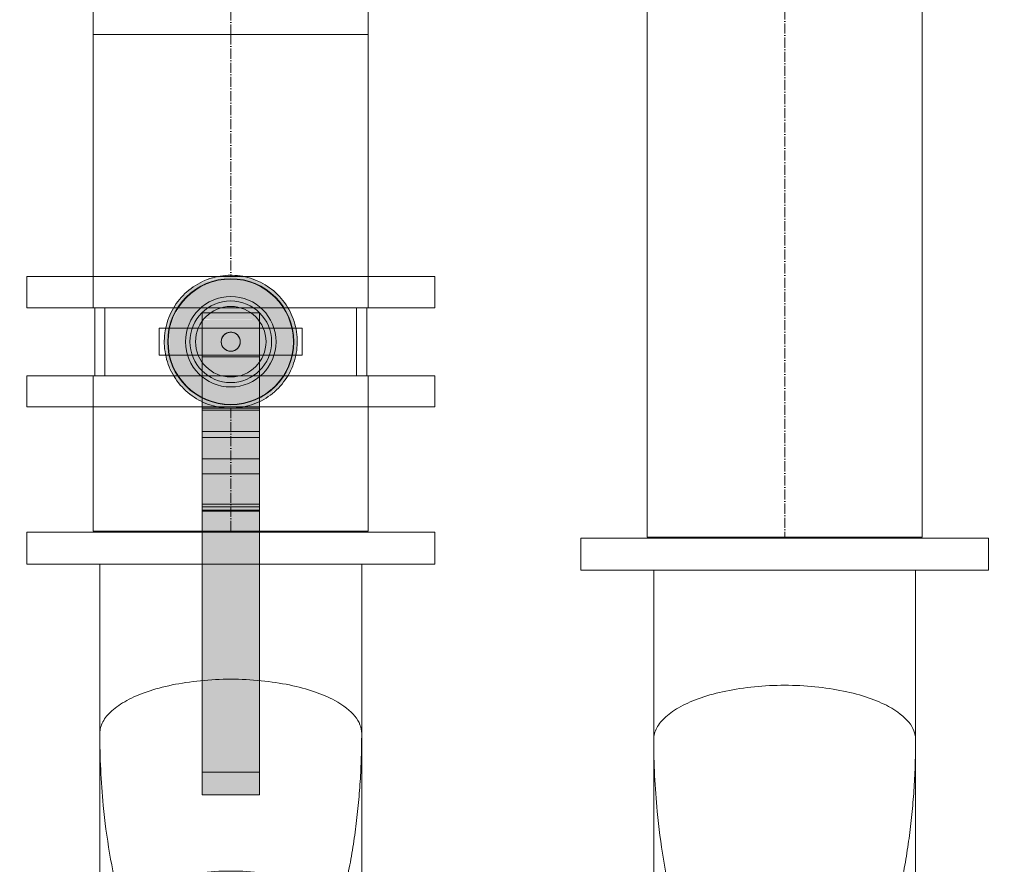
# Model space of a CAD drawing. Header units: metres. Extents: x -54598 to 1827199, y -329446 to -256744.
# Tile 29 of 256: x 19415 to 23326, y -296957 to -293601. Entities that reach past the tile are written whole.
import ezdxf

# ---------------------------------------------------------------- set-up
doc = ezdxf.new("R2010")
doc.units = ezdxf.units.M
doc.linetypes.add('ADSK_Осевая', pattern=[14, 10, -2, 0, -2])
doc.layers.add('P-PIPE', color=7, linetype='Continuous', lineweight=20)
doc.layers.add('P-PIPE-CNTR', color=7, linetype='ADSK_Осевая', lineweight=20)
doc.styles.add('ISO_1.0', font='isocpeur.ttf')

# ---------------------------------------------------------------- blocks, each defined once
blk = doc.blocks.new('Tecofi_F4240NA_Dn125_400_Фильтр сетчатый - Фильтр сетчатый-672984-Разрез 1')
at = {"layer": 'P-PIPE', "color": 5}
for p, q in [((-26300.16, 1730.9), (-26300.16, 1698.9)), ((-25895.16, 1730.9), (-26300.16, 1730.9)), ((-26300.16, 1730.9), (-25895.16, 1730.9)), ((-25895.16, 1698.9), (-25895.16, 1730.9)), ((-25895.16, 1698.9), (-26300.16, 1698.9)), ((-26300.16, 1698.9), (-25895.16, 1698.9)), ((-26227.66, 1698.9), (-26227.66, 1530.9)), ((-25967.66, 1698.9), (-26227.66, 1698.9)), ((-26227.66, 1698.9), (-25967.66, 1698.9)), ((-25967.66, 1530.9), (-25967.66, 1698.9)), ((-26227.66, 1530.9), (-26227.66, 1032.9)), ((-26227.66, 1530.9), (-26227.66, 1268.78)), ((-25967.66, 1032.9), (-25967.66, 1530.9)), ((-25967.66, 1268.78), (-25967.66, 1530.9)), ((-26275.16, 1268.78), (-26275.16, 1224.93)), ((-25920.16, 1224.93), (-25920.16, 1268.78)), ((-26300.16, 1032.9), (-26300.16, 1000.9)), ((-25895.16, 1032.9), (-26300.16, 1032.9)), ((-26300.16, 1032.9), (-25895.16, 1032.9)), ((-25967.66, 1032.9), (-26227.66, 1032.9)), ((-26227.66, 1032.9), (-25967.66, 1032.9)), ((-25895.16, 1000.9), (-25895.16, 1032.9)), ((-25895.16, 1000.9), (-26300.16, 1000.9)), ((-26300.16, 1000.9), (-25895.16, 1000.9))]:
    blk.add_line(p, q, dxfattribs=at)
for centre, major_axis, start_param, end_param in [((-26097.66, 1268.78), (177.5, 0), 1.570796, 4.712389), ((-26097.66, 1268.78), (177.5, 0), 4.712389, 7.853982), ((-26097.66, 1268.78), (-130, 0), 4.712389, 7.853982), ((-26097.66, 1268.78), (130, 0), 4.712389, 7.853982), ((-26097.66, 1224.93), (177.5, 0), 1.570796, 4.712389), ((-26097.66, 1224.93), (177.5, 0), 4.712389, 7.853982)]:
    blk.add_ellipse(centre, major_axis=major_axis, ratio=0.707107, start_param=start_param, end_param=end_param, dxfattribs=at)
for points, knots in [([(-26227.66, 1530.9), (-26227.66, 1532.84), (-26227.16, 1536.71), (-26224.89, 1542.47), (-26221.12, 1548.1), (-26214.12, 1555.39), (-26201.74, 1563.9), (-26181.48, 1572.66), (-26156.53, 1579.44), (-26128.06, 1583.76), (-26107.81, 1584.74), (-26097.66, 1584.75)], [0, 0, 0, 0, 0.071429, 0.142857, 0.214286, 0.285714, 0.428571, 0.571429, 0.714286, 0.857143, 1, 1, 1, 1]), ([(-26097.66, 1584.75), (-26087.52, 1584.74), (-26067.27, 1583.76), (-26038.79, 1579.44), (-26013.85, 1572.66), (-25990.2, 1562.44), (-25972.22, 1548.33), (-25967.66, 1536.73), (-25967.66, 1530.9)], [0, 0, 0, 0, 0.142857, 0.285714, 0.428571, 0.571429, 0.785714, 1, 1, 1, 1]), ([(-26097.66, 1217.05), (-26102.11, 1217.32), (-26108.58, 1218.24), (-26115.69, 1220.23), (-26119.63, 1221.64), (-26122.52, 1222.81), (-26125.35, 1224.15), (-26129.02, 1226.17), (-26133.45, 1229.07), (-26137.66, 1232.28), (-26140.9, 1234.96), (-26143.27, 1236.98), (-26145.56, 1239.04), (-26148.51, 1241.93), (-26152.04, 1245.71), (-26156.04, 1250.44), (-26159.86, 1255.25), (-26163.5, 1260.16), (-26166.93, 1265.23), (-26170.19, 1270.4), (-26173.32, 1275.62), (-26176.3, 1280.9), (-26180.08, 1288.06), (-26186.26, 1300.76), (-26197.04, 1326.78), (-26208.8, 1365.09), (-26218.58, 1411.98), (-26225.81, 1467.28), (-26227.66, 1507.04), (-26227.66, 1530.9)], [0, 0, 0, 0, 0.033333, 0.05, 0.058333, 0.066667, 0.075, 0.083333, 0.1, 0.116667, 0.125, 0.133333, 0.141667, 0.15, 0.166667, 0.183333, 0.2, 0.216667, 0.233333, 0.25, 0.266667, 0.283333, 0.3, 0.333333, 0.4, 0.533333, 0.666667, 0.8, 1, 1, 1, 1]), ([(-25967.66, 1530.9), (-25967.66, 1522.95), (-25967.91, 1507.04), (-25969.04, 1483.21), (-25970.95, 1459.41), (-25973.65, 1435.68), (-25977.19, 1412.05), (-25983.12, 1380.7), (-25991, 1349.7), (-26001.36, 1319.34), (-26009.46, 1299.84), (-26016.36, 1285.78), (-26021.23, 1276.92), (-26025.13, 1270.4), (-26029.22, 1263.94), (-26032.86, 1258.71), (-26035.95, 1254.66), (-26039.13, 1250.64), (-26043.27, 1245.69), (-26047.7, 1240.99), (-26051, 1237.91), (-26052.95, 1236.23), (-26055.92, 1233.69), (-26060.56, 1229.97), (-26066.06, 1226.28), (-26070.67, 1223.78), (-26075.42, 1221.67), (-26084.09, 1218.71), (-26092.1, 1217.39), (-26097.66, 1217.05)], [0, 0, 0, 0, 0.066667, 0.133333, 0.2, 0.266667, 0.333333, 0.4, 0.533333, 0.6, 0.666667, 0.708333, 0.729167, 0.75, 0.770833, 0.791667, 0.802083, 0.8125, 0.833333, 0.854167, 0.864583, 0.869792, 0.875, 0.895833, 0.916667, 0.927083, 0.9375, 0.958333, 1, 1, 1, 1])]:
    blk.add_open_spline(points, degree=3, knots=knots, dxfattribs=at)
blk = doc.blocks.new('Tecofi_VPI4448-02_Затвор дисковый поворотный с ручкой - Затвор дисковый поворотный_VPI 4448-02-V12-Разрез 1')
at = {"layer": 'P-PIPE'}
h = blk.add_hatch(color=37, dxfattribs=at)
h.paths.add_polyline_path([(-26126.16, 1860.64), (-26126.16, 1861.73), (-26143.55, 1872.73), (-26138.45, 1868.22), (-26127.64, 1861.29)])
h.paths.add_polyline_path([(-26144.5, 1873.85), (-26148.14, 1879.88), (-26157.86, 1893.59), (-26156.08, 1889.56), (-26151.52, 1882.2), (-26147.51, 1876.91), (-26144.96, 1874.32)])
h.paths.add_polyline_path([(-26158.63, 1895.45), (-26159.4, 1901.13), (-26163.46, 1919.68), (-26162.8, 1910.53), (-26160.88, 1901.67), (-26159.31, 1897.03)])
h.paths.add_polyline_path([(-26163.14, 1919.92), (-26158.74, 1944.11), (-26160.86, 1938.18), (-26162.27, 1931.79), (-26163.3, 1923.06), (-26163.32, 1922.58)])
h.paths.add_polyline_path([(-26158.15, 1944.98), (-26144.96, 1965.51), (-26149.17, 1960.88), (-26153.96, 1953.99), (-26157.26, 1947.93), (-26158, 1945.99)])
h.paths.add_polyline_path([(-26143.53, 1967.01), (-26138.65, 1969.77), (-26125.37, 1978.64), (-26125.77, 1979.47), (-26133.57, 1975.12), (-26143.18, 1967.38)])
h.paths.add_polyline_path([(-26122.72, 1980.42), (-26097.66, 1985.8), (-26108.64, 1984.86), (-26117.98, 1982.45), (-26122.7, 1980.42)])
for points in [[(-26126.16, 1861.73), (-26126.46, 1864.04), (-26147.66, 1881.68), (-26159.31, 1905.86), (-26159.31, 1933.99), (-26146.16, 1960.1), (-26123.91, 1977.16), (-26097.66, 1983.15), (-26097.66, 1985.4), (-26123.91, 1979.62), (-26143.96, 1966.22), (-26158.15, 1944.98), (-26163.14, 1919.92), (-26158.15, 1894.87), (-26143.68, 1873.44), (-26127.99, 1862.96)], [(-26069.16, 1861.73), (-26051.36, 1873.63), (-26037.12, 1895.15), (-26032.19, 1919.92), (-26037.17, 1944.98), (-26051.6, 1966.38), (-26072.65, 1980.42), (-26097.66, 1985.03), (-26097.66, 1983.15), (-26069.52, 1976.33), (-26047.66, 1958.17), (-26036.02, 1933.99), (-26036.02, 1905.86), (-26049.17, 1879.75), (-26069.16, 1863.42), (-26069.16, 1862.96)], [(-26126.16, 1865.02), (-26126.16, 1867.21), (-26144.96, 1882.2), (-26156.65, 1906.46), (-26156.41, 1933.87), (-26144.96, 1957.65), (-26123.91, 1974.43), (-26097.66, 1980.42), (-26097.66, 1982.19), (-26110.43, 1980.42), (-26119.91, 1977.65), (-26127.24, 1974.43), (-26134.55, 1969.58), (-26146.34, 1958.74), (-26155.7, 1940.48), (-26158.69, 1930.53), (-26158.81, 1912.95), (-26157.92, 1905.15), (-26156.65, 1901.2), (-26154.22, 1894.9), (-26149.6, 1886.84), (-26143.72, 1878.46), (-26134.52, 1870.12), (-26126.67, 1865.42)], [(-26126.16, 1867.21), (-26126.16, 1948.6), (-26097.66, 1948.6), (-26097.66, 1980.42), (-26123.91, 1974.43), (-26144.96, 1957.65), (-26156.65, 1933.39), (-26156.65, 1906.46), (-26144.96, 1882.2), (-26136.19, 1875.21)], [(-26069.16, 1864.75), (-26060.78, 1870.27), (-26048.99, 1881.11), (-26039.63, 1899.37), (-26036.64, 1909.32), (-26036.51, 1926.9), (-26037.41, 1934.7), (-26038.68, 1938.65), (-26040.51, 1943.75), (-26045.72, 1953.01), (-26051.6, 1961.39), (-26061.25, 1970.01), (-26071.41, 1976.29), (-26084.42, 1980.42), (-26092.73, 1981.58), (-26097.66, 1982.19), (-26097.66, 1980.42), (-26071.06, 1974.15), (-26050.36, 1957.65), (-26038.68, 1933.39), (-26038.91, 1905.98), (-26050.36, 1882.2), (-26069.16, 1867.21), (-26069.16, 1864.86)], [(-26069.16, 1867.21), (-26050.36, 1882.2), (-26038.68, 1906.46), (-26038.68, 1933.39), (-26050.36, 1957.65), (-26071.41, 1974.43), (-26097.66, 1980.42), (-26097.66, 1948.6), (-26069.16, 1948.6), (-26069.16, 1879.88)], [(-26069.16, 1943.61), (-26069.16, 1948.6), (-26126.16, 1948.6), (-26126.16, 1943.61), (-26087.34, 1943.61)], [(-26069.16, 1942.38), (-26069.16, 1943.61), (-26126.16, 1943.61), (-26126.16, 1942.38), (-26087.34, 1942.38)], [(-26126.16, 1939.39), (-26069.16, 1939.39), (-26069.16, 1942.38), (-26126.16, 1941.93), (-26126.16, 1940.14)], [(-26069.16, 1904.92), (-26069.16, 1939.39), (-26126.16, 1939.39), (-26126.16, 1904.92), (-26087.34, 1904.92)], [(-26069.16, 1830.83), (-26069.16, 1904.92), (-26126.16, 1904.92), (-26126.16, 1830.83), (-26087.34, 1830.83)], [(-26069.16, 1472.92), (-26069.16, 1830.83), (-26126.16, 1830.83), (-26126.16, 1472.92)], [(-26126.16, 1469.92), (-26069.16, 1470.33), (-26069.16, 1472.92), (-26126.16, 1472.92), (-26126.16, 1470.03)]]:
    blk.add_hatch(color=37, dxfattribs=at).paths.add_polyline_path(points)
h = blk.add_hatch(color=37, dxfattribs=at)
h.paths.add_polyline_path([(-26126.16, 1860.49), (-26126.16, 1860.64), (-26131.85, 1863.64), (-26140.25, 1869.61), (-26132.98, 1864.24), (-26127.23, 1860.97)])
h.paths.add_polyline_path([(-26144.58, 1873.83), (-26147.92, 1877.39), (-26154.61, 1886.9), (-26149.15, 1878.76), (-26144.59, 1873.85)])
h.paths.add_polyline_path([(-26158.54, 1895.06), (-26162.06, 1906.07), (-26161.23, 1902.38), (-26158.63, 1895.28)])
h.paths.add_polyline_path([(-26162.93, 1927.55), (-26161.23, 1936.96), (-26162.34, 1931.77), (-26163, 1927.74)])
h.paths.add_polyline_path([(-26157.97, 1946.61), (-26157.26, 1947.93), (-26151.61, 1957.51), (-26147.56, 1962.9), (-26151.87, 1957.39), (-26157.94, 1946.67)])
h.paths.add_polyline_path([(-26143.21, 1967.61), (-26141.31, 1969.17), (-26132.14, 1976.02), (-26125.77, 1979.47), (-26125.16, 1979.47), (-26125.92, 1979.47), (-26132.29, 1976.02), (-26138.65, 1971.57), (-26142.65, 1968.12)])
h.paths.add_polyline_path([(-26122.93, 1980.92), (-26117.66, 1982.55), (-26108.64, 1984.86), (-26112.74, 1984.09), (-26121.27, 1981.52), (-26122.72, 1980.99)])
h = blk.add_hatch(color=37, dxfattribs=at)
h.paths.add_polyline_path([(-26069.16, 1860.57), (-26061.75, 1864.73), (-26054.78, 1871.35), (-26069.16, 1861.24)])
h.paths.add_polyline_path([(-26051.36, 1873.63), (-26048.23, 1876.46), (-26044.27, 1881.47), (-26037.58, 1893.18), (-26037.85, 1893.86), (-26050.36, 1875.13)])
h.paths.add_polyline_path([(-26036.59, 1895.74), (-26034.47, 1901.67), (-26033.06, 1908.06), (-26032.03, 1916.79), (-26032.19, 1919.92), (-26036.55, 1898)])
h.paths.add_polyline_path([(-26031.86, 1920.17), (-26032.52, 1929.32), (-26034.44, 1938.18), (-26036.7, 1944.4), (-26035.93, 1938.72), (-26031.89, 1920.26)])
h.paths.add_polyline_path([(-26037.17, 1944.98), (-26038.68, 1949.17), (-26042.51, 1955.6), (-26047.82, 1962.94), (-26050.36, 1965.09), (-26047.82, 1960.91), (-26038.49, 1946.96)])
h.paths.add_polyline_path([(-26051.36, 1966.22), (-26052.81, 1968.12), (-26056.88, 1971.63), (-26067.68, 1978.56), (-26071.06, 1979.63), (-26067.3, 1976.87), (-26051.6, 1966.38)])
h.paths.add_polyline_path([(-26072.61, 1980.42), (-26075.74, 1981.82), (-26083.36, 1984.04), (-26090.06, 1985.23), (-26097.66, 1985.4), (-26072.65, 1980.42)])
h = blk.add_hatch(color=37, dxfattribs=at)
h.paths.add_polyline_path([(-26126.16, 1863.81), (-26126.72, 1865.46), (-26129.79, 1867.24), (-26129.58, 1866.53), (-26126.17, 1863.82)])
h.paths.add_polyline_path([(-26140.02, 1874.86), (-26146.87, 1882.2), (-26149.76, 1887.09), (-26150.15, 1886.84), (-26146.2, 1879.79), (-26141.47, 1876.02)])
h.paths.add_polyline_path([(-26155.64, 1898.24), (-26158.39, 1906.39), (-26159.2, 1920.89), (-26157.76, 1935.04), (-26155.7, 1940.48), (-26156.43, 1939.96), (-26159.31, 1933.99), (-26159.31, 1905.86), (-26155.83, 1898.63)])
h.paths.add_polyline_path([(-26152.05, 1949.07), (-26143.74, 1961.22), (-26143.13, 1962.51), (-26147.39, 1958.74), (-26151.56, 1950.08)])
h.paths.add_polyline_path([(-26132.36, 1971.1), (-26124.68, 1976.02), (-26119.91, 1977.65), (-26121.01, 1977.83), (-26125.87, 1976.28), (-26131.62, 1971.69)])
h.paths.add_polyline_path([(-26106.3, 1981.18), (-26097.66, 1982.19), (-26097.66, 1983.15), (-26106.08, 1981.23)])
h = blk.add_hatch(color=37, dxfattribs=at)
h.paths.add_polyline_path([(-26069.16, 1863.81), (-26067.75, 1865.62), (-26069.16, 1864.15), (-26069.16, 1863.83)])
h.paths.add_polyline_path([(-26057.6, 1873.03), (-26047.94, 1881.11), (-26045.68, 1886.96), (-26051.59, 1878.63), (-26057.1, 1873.46)])
h.paths.add_polyline_path([(-26040.44, 1896.67), (-26036.02, 1905.86), (-26036.02, 1933.99), (-26038.49, 1938), (-26036.66, 1929.64), (-26036.27, 1916.64), (-26037.57, 1904.81), (-26039.63, 1899.37), (-26040.15, 1897.64)])
h.paths.add_polyline_path([(-26043.44, 1949.4), (-26049.12, 1960.06), (-26051.36, 1961.15), (-26048.46, 1957.65), (-26045.57, 1952.76), (-26044.01, 1950.3)])
h.paths.add_polyline_path([(-26063.08, 1971.19), (-26071.41, 1977.16), (-26073.66, 1977.09), (-26070.09, 1975.57), (-26065.53, 1972.61), (-26064.1, 1971.85)])
h.paths.add_polyline_path([(-26089.04, 1981.19), (-26097.66, 1983.15), (-26097.66, 1982.19), (-26089.17, 1981.2)])
h = blk.add_hatch(color=37, dxfattribs=at)
h.paths.add_polyline_path([(-26069.16, 1860.5), (-26062.67, 1864.03), (-26053.73, 1870.79), (-26059.35, 1866.53), (-26068.27, 1861), (-26069.16, 1860.57)])
h.paths.add_polyline_path([(-26050.05, 1874.33), (-26043.59, 1882.2), (-26038.49, 1890.87), (-26041.36, 1885.86), (-26049.86, 1874.68)])
h.paths.add_polyline_path([(-26036.18, 1896.11), (-26033.24, 1905.89), (-26031.9, 1915.11), (-26032.72, 1909.92), (-26035.25, 1898.97), (-26036.13, 1896.76)])
h.paths.add_polyline_path([(-26031.74, 1921.49), (-26032.63, 1930.05), (-26035.56, 1941.85), (-26034.1, 1936.99), (-26032.63, 1929.99), (-26031.89, 1923.06), (-26031.86, 1921.85)])
h.paths.add_polyline_path([(-26037.36, 1946.61), (-26041.36, 1954.04), (-26048.46, 1963.73), (-26045.59, 1960.15), (-26041.36, 1953.99), (-26037.41, 1946.67)])
h.paths.add_polyline_path([(-26052.11, 1967.61), (-26059.33, 1973.42), (-26069.34, 1979.44), (-26063.48, 1976.21), (-26052.47, 1967.79)])
h.paths.add_polyline_path([(-26072.4, 1980.92), (-26082.07, 1983.9), (-26078.87, 1982.98), (-26072.61, 1980.96)])
at = {"layer": 'P-PIPE', "color": 5}
for p, q in [((-26232.66, 1953.67), (-26232.66, 1886.17)), ((-26232.66, 1953.67), (-25962.66, 1953.67)), ((-25962.66, 1953.67), (-26232.66, 1953.67)), ((-26222.66, 1953.67), (-26222.66, 1886.17)), ((-26222.66, 1953.67), (-25972.66, 1953.67)), ((-25972.66, 1953.67), (-26222.66, 1953.67)), ((-26126.16, 1943.61), (-26126.16, 1948.6)), ((-26069.16, 1948.6), (-26126.16, 1948.6)), ((-26069.16, 1948.6), (-26069.16, 1943.61)), ((-25972.66, 1886.17), (-25972.66, 1953.67)), ((-25962.66, 1886.17), (-25962.66, 1953.67)), ((-26126.16, 1942.38), (-26126.16, 1943.61)), ((-26126.16, 1939.39), (-26126.16, 1942.38)), ((-26126.16, 1904.92), (-26126.16, 1939.39)), ((-26069.16, 1943.61), (-26069.16, 1942.38)), ((-26069.16, 1942.38), (-26069.16, 1939.39)), ((-26069.16, 1939.39), (-26069.16, 1904.92)), ((-26168.66, 1933.42), (-26168.66, 1906.42)), ((-26153.66, 1933.42), (-26168.66, 1933.42)), ((-26168.66, 1933.42), (-26153.66, 1933.42)), ((-26153.66, 1933.42), (-26041.66, 1933.42)), ((-26041.66, 1933.42), (-26026.66, 1933.42)), ((-26026.66, 1933.42), (-26041.66, 1933.42)), ((-26026.66, 1906.42), (-26026.66, 1933.42)), ((-26153.66, 1906.42), (-26168.66, 1906.42)), ((-26168.66, 1906.42), (-26153.66, 1906.42)), ((-26041.66, 1906.42), (-26153.66, 1906.42)), ((-26041.66, 1906.42), (-26026.66, 1906.42)), ((-26026.66, 1906.42), (-26041.66, 1906.42)), ((-26126.16, 1830.83), (-26126.16, 1904.92)), ((-26069.16, 1904.92), (-26126.16, 1904.92)), ((-26069.16, 1904.92), (-26069.16, 1830.83)), ((-26232.66, 1886.17), (-25962.66, 1886.17)), ((-25962.66, 1886.17), (-26232.66, 1886.17)), ((-26222.66, 1886.17), (-25972.66, 1886.17)), ((-25972.66, 1886.17), (-26222.66, 1886.17)), ((-26069.16, 1854.02), (-26126.16, 1854.02)), ((-26069.16, 1851.83), (-26126.16, 1851.83)), ((-26126.16, 1842.05), (-26126.16, 1840.54)), ((-26069.16, 1840.54), (-26069.16, 1842.05)), ((-26126.16, 1472.92), (-26126.16, 1830.83)), ((-26069.16, 1830.83), (-26126.16, 1830.83)), ((-26069.16, 1830.83), (-26069.16, 1472.92)), ((-26069.16, 1824.74), (-26126.16, 1824.74)), ((-26069.16, 1803.48), (-26126.16, 1803.48)), ((-26069.16, 1788.64), (-26126.16, 1788.64)), ((-26069.16, 1758.75), (-26126.16, 1758.75)), ((-26126.16, 1758.01), (-26126.16, 1758.75)), ((-26126.16, 1758.75), (-26126.16, 1758.71)), ((-26126.16, 1751.74), (-26126.16, 1758.01)), ((-26126.16, 1756.1), (-26126.16, 1678.28)), ((-26069.16, 1756.1), (-26126.16, 1756.1)), ((-26069.16, 1752.58), (-26126.16, 1752.58)), ((-26126.16, 1494.12), (-26126.16, 1751.74)), ((-26069.16, 1751.74), (-26126.16, 1751.74)), ((-26069.16, 1758.71), (-26069.16, 1758.75)), ((-26069.16, 1758.75), (-26069.16, 1758.01)), ((-26069.16, 1758.01), (-26069.16, 1751.74)), ((-26069.16, 1678.28), (-26069.16, 1756.1)), ((-26069.16, 1751.74), (-26069.16, 1494.12)), ((-26126.16, 1627.82), (-26126.16, 1626.66)), ((-26126.16, 1626.66), (-26126.16, 1606.31)), ((-26069.16, 1626.66), (-26069.16, 1627.82)), ((-26069.16, 1606.31), (-26069.16, 1626.66)), ((-26126.16, 1606.31), (-26126.16, 1605.22)), ((-26069.16, 1605.22), (-26069.16, 1606.31)), ((-26126.16, 1597.37), (-26126.16, 1596.27)), ((-26126.16, 1596.27), (-26126.16, 1576.97)), ((-26069.16, 1596.27), (-26069.16, 1597.37)), ((-26069.16, 1576.97), (-26069.16, 1596.27)), ((-26126.16, 1576.97), (-26126.16, 1575.93)), ((-26069.16, 1575.93), (-26069.16, 1576.97)), ((-26126.16, 1566.87), (-26126.16, 1565.84)), ((-26126.16, 1565.84), (-26126.16, 1547.67)), ((-26069.16, 1565.84), (-26069.16, 1566.87)), ((-26069.16, 1547.67), (-26069.16, 1565.84)), ((-26126.16, 1547.67), (-26126.16, 1546.68)), ((-26069.16, 1546.68), (-26069.16, 1547.67)), ((-26126.16, 1536.32), (-26126.16, 1535.35)), ((-26126.16, 1535.35), (-26126.16, 1518.42)), ((-26069.16, 1535.35), (-26069.16, 1536.32)), ((-26069.16, 1518.42), (-26069.16, 1535.35)), ((-26126.16, 1518.42), (-26126.16, 1517.5)), ((-26069.16, 1517.5), (-26069.16, 1518.42)), ((-26126.16, 1495.05), (-26126.16, 1492.87)), ((-26126.16, 1492.31), (-26126.16, 1494.12)), ((-26126.16, 1492.3), (-26069.16, 1492.3)), ((-26069.16, 1492.87), (-26069.16, 1495.05)), ((-26069.16, 1494.12), (-26069.16, 1492.31)), ((-26126.16, 1469.92), (-26126.16, 1472.92)), ((-26126.16, 1470.92), (-26126.16, 1469.92)), ((-26126.16, 1469.92), (-26069.16, 1469.92)), ((-26069.16, 1472.92), (-26069.16, 1469.92)), ((-26069.16, 1469.92), (-26069.16, 1470.92))]:
    blk.add_line(p, q, dxfattribs=at)
at = {"layer": 'P-PIPE', "color": 5, "flags": 128}
for points in [[(-26097.66, 1985.94), (-26100.3, 1985.89), (-26102.94, 1985.73), (-26105.57, 1985.47), (-26108.18, 1985.1), (-26110.78, 1984.63), (-26113.36, 1984.05), (-26115.91, 1983.37), (-26118.43, 1982.59), (-26120.92, 1981.71), (-26123.37, 1980.73), (-26125.78, 1979.66), (-26128.15, 1978.48), (-26130.47, 1977.22), (-26132.73, 1975.86), (-26134.94, 1974.41), (-26137.09, 1972.88), (-26139.17, 1971.26), (-26141.19, 1969.56), (-26143.14, 1967.78), (-26145.02, 1965.92), (-26146.82, 1963.99), (-26148.55, 1961.99), (-26150.19, 1959.92), (-26151.74, 1957.79), (-26153.22, 1955.59), (-26154.6, 1953.34), (-26155.89, 1951.04), (-26157.09, 1948.69), (-26158.19, 1946.29), (-26159.19, 1943.85), (-26160.1, 1941.37), (-26160.91, 1938.85), (-26161.62, 1936.31), (-26162.22, 1933.74), (-26162.72, 1931.15), (-26163.12, 1928.54), (-26163.41, 1925.91), (-26163.6, 1923.28), (-26163.68, 1920.64), (-26163.65, 1918), (-26163.52, 1915.36), (-26163.29, 1912.73), (-26162.95, 1910.11), (-26162.5, 1907.51), (-26161.95, 1904.93), (-26161.3, 1902.37), (-26160.55, 1899.84), (-26159.7, 1897.34), (-26158.74, 1894.87), (-26157.69, 1892.45), (-26156.55, 1890.07), (-26155.31, 1887.74), (-26153.97, 1885.46), (-26152.55, 1883.24), (-26151.04, 1881.07), (-26149.44, 1878.97), (-26147.76, 1876.93), (-26146, 1874.96), (-26144.17, 1873.07), (-26142.26, 1871.24), (-26140.27, 1869.5), (-26138.22, 1867.84), (-26136.11, 1866.26), (-26133.93, 1864.76), (-26131.7, 1863.35), (-26129.41, 1862.04), (-26127.07, 1860.82), (-26124.68, 1859.69), (-26122.25, 1858.66), (-26119.78, 1857.72), (-26117.27, 1856.89), (-26114.74, 1856.15), (-26112.17, 1855.52), (-26109.59, 1854.99), (-26106.98, 1854.57), (-26104.36, 1854.25), (-26101.73, 1854.03), (-26099.09, 1853.92), (-26097.66, 1853.91)], [(-26097.66, 1853.91), (-26095.02, 1853.96), (-26092.39, 1854.12), (-26089.76, 1854.38), (-26087.15, 1854.75), (-26084.55, 1855.22), (-26081.97, 1855.8), (-26079.42, 1856.48), (-26076.9, 1857.26), (-26074.41, 1858.14), (-26071.95, 1859.12), (-26069.54, 1860.19), (-26067.18, 1861.37), (-26064.86, 1862.63), (-26062.59, 1863.99), (-26060.39, 1865.44), (-26058.24, 1866.97), (-26056.15, 1868.59), (-26054.13, 1870.29), (-26052.18, 1872.07), (-26050.3, 1873.93), (-26048.5, 1875.86), (-26046.78, 1877.86), (-26045.14, 1879.93), (-26043.58, 1882.06), (-26042.11, 1884.26), (-26040.73, 1886.51), (-26039.44, 1888.81), (-26038.24, 1891.16), (-26037.14, 1893.56), (-26036.13, 1896), (-26035.22, 1898.48), (-26034.42, 1901), (-26033.71, 1903.54), (-26033.11, 1906.11), (-26032.61, 1908.7), (-26032.21, 1911.31), (-26031.92, 1913.94), (-26031.73, 1916.57), (-26031.65, 1919.21), (-26031.67, 1921.85), (-26031.8, 1924.49), (-26032.04, 1927.12), (-26032.38, 1929.74), (-26032.82, 1932.34), (-26033.37, 1934.92), (-26034.02, 1937.48), (-26034.78, 1940.01), (-26035.63, 1942.51), (-26036.58, 1944.98), (-26037.63, 1947.4), (-26038.78, 1949.78), (-26040.02, 1952.11), (-26041.35, 1954.39), (-26042.78, 1956.61), (-26044.29, 1958.78), (-26045.88, 1960.88), (-26047.56, 1962.92), (-26049.32, 1964.89), (-26051.16, 1966.78), (-26053.07, 1968.61), (-26055.05, 1970.35), (-26057.1, 1972.01), (-26059.22, 1973.59), (-26061.4, 1975.09), (-26063.63, 1976.5), (-26065.92, 1977.81), (-26068.26, 1979.03), (-26070.65, 1980.16), (-26073.08, 1981.19), (-26075.55, 1982.13), (-26078.05, 1982.96), (-26080.59, 1983.7), (-26083.15, 1984.33), (-26085.74, 1984.86), (-26088.35, 1985.28), (-26090.97, 1985.6), (-26093.6, 1985.82), (-26096.24, 1985.93), (-26097.66, 1985.94)]]:
    blk.add_lwpolyline(points, dxfattribs=at)
at = {"layer": 'P-PIPE', "color": 5}
for radius, start, end in [(62.6, 90, 270), (62.26, 90, 270), (62.6, 270, 90), (62.26, 270, 90), (44.95, 90, 270), (44.95, 90, 270), (40.56, 90, 270), (44.95, 270, 90), (44.95, 270, 90), (40.56, 270, 90), (35, 90, 270), (35, 270, 90), (9.45, 90, 270), (9.45, 270, 90)]:
    blk.add_arc((-26097.66, 1919.92), radius, start, end, dxfattribs=at)
for points, knots in [([(-26097.66, 1929.38), (-26098.23, 1929.37), (-26099.35, 1929.27), (-26100.9, 1928.85), (-26102.41, 1928.14), (-26103.77, 1927.2), (-26104.93, 1926.03), (-26105.89, 1924.68), (-26106.58, 1923.17), (-26107.06, 1921.44), (-26107.15, 1919.85), (-26107.02, 1918.48), (-26106.74, 1917.15), (-26106.11, 1915.51), (-26104.95, 1913.81), (-26103.47, 1912.37), (-26101.07, 1910.92), (-26099.09, 1910.49), (-26097.66, 1910.47)], [0, 0, 0, 0, 0.055556, 0.111111, 0.166667, 0.222222, 0.277778, 0.333333, 0.388889, 0.444444, 0.513889, 0.548611, 0.583333, 0.652778, 0.722222, 0.791667, 0.861111, 1, 1, 1, 1]), ([(-26097.66, 1910.47), (-26098.81, 1910.49), (-26100.4, 1910.76), (-26102.41, 1911.7), (-26103.77, 1912.64), (-26104.93, 1913.82), (-26105.89, 1915.17), (-26106.58, 1916.68), (-26107.06, 1918.41), (-26107.15, 1920), (-26107.02, 1921.37), (-26106.74, 1922.7), (-26106.11, 1924.34), (-26104.95, 1926.04), (-26103.48, 1927.47), (-26101.07, 1928.93), (-26099.09, 1929.36), (-26097.66, 1929.38)], [0, 0, 0, 0, 0.111111, 0.166667, 0.222222, 0.277778, 0.333333, 0.388889, 0.444444, 0.513889, 0.548611, 0.583333, 0.652778, 0.722222, 0.791667, 0.861111, 1, 1, 1, 1]), ([(-26097.66, 1929.38), (-26098.23, 1929.37), (-26099.35, 1929.27), (-26100.9, 1928.85), (-26102.41, 1928.14), (-26103.77, 1927.2), (-26104.93, 1926.03), (-26105.89, 1924.68), (-26106.58, 1923.17), (-26107.06, 1921.44), (-26107.15, 1919.85), (-26107.02, 1918.48), (-26106.74, 1917.15), (-26106.11, 1915.51), (-26104.95, 1913.81), (-26103.47, 1912.37), (-26101.07, 1910.92), (-26099.09, 1910.49), (-26097.66, 1910.47)], [0, 0, 0, 0, 0.055556, 0.111111, 0.166667, 0.222222, 0.277778, 0.333333, 0.388889, 0.444444, 0.513889, 0.548611, 0.583333, 0.652778, 0.722222, 0.791667, 0.861111, 1, 1, 1, 1]), ([(-26097.66, 1910.47), (-26098.81, 1910.49), (-26100.4, 1910.76), (-26102.41, 1911.7), (-26103.77, 1912.64), (-26104.93, 1913.82), (-26105.89, 1915.17), (-26106.58, 1916.68), (-26107.06, 1918.41), (-26107.15, 1920), (-26107.02, 1921.37), (-26106.74, 1922.7), (-26106.11, 1924.34), (-26104.95, 1926.04), (-26103.48, 1927.47), (-26101.07, 1928.93), (-26099.09, 1929.36), (-26097.66, 1929.38)], [0, 0, 0, 0, 0.111111, 0.166667, 0.222222, 0.277778, 0.333333, 0.388889, 0.444444, 0.513889, 0.548611, 0.583333, 0.652778, 0.722222, 0.791667, 0.861111, 1, 1, 1, 1]), ([(-26097.66, 1910.47), (-26096.52, 1910.49), (-26094.92, 1910.76), (-26092.92, 1911.7), (-26091.56, 1912.64), (-26090.39, 1913.82), (-26089.44, 1915.17), (-26088.74, 1916.68), (-26088.27, 1918.41), (-26088.17, 1920), (-26088.3, 1921.37), (-26088.59, 1922.7), (-26089.22, 1924.34), (-26090.37, 1926.04), (-26091.85, 1927.47), (-26094.26, 1928.93), (-26096.24, 1929.36), (-26097.66, 1929.38)], [0, 0, 0, 0, 0.111111, 0.166667, 0.222222, 0.277778, 0.333333, 0.388889, 0.444444, 0.513889, 0.548611, 0.583333, 0.652778, 0.722222, 0.791667, 0.861111, 1, 1, 1, 1]), ([(-26097.66, 1929.38), (-26097.09, 1929.37), (-26095.98, 1929.27), (-26094.42, 1928.85), (-26092.91, 1928.14), (-26091.55, 1927.2), (-26090.39, 1926.03), (-26089.44, 1924.68), (-26088.74, 1923.17), (-26088.27, 1921.44), (-26088.17, 1919.85), (-26088.3, 1918.48), (-26088.59, 1917.15), (-26089.22, 1915.51), (-26090.37, 1913.81), (-26091.85, 1912.37), (-26094.26, 1910.92), (-26096.23, 1910.49), (-26097.66, 1910.47)], [0, 0, 0, 0, 0.055556, 0.111111, 0.166667, 0.222222, 0.277778, 0.333333, 0.388889, 0.444444, 0.513889, 0.548611, 0.583333, 0.652778, 0.722222, 0.791667, 0.861111, 1, 1, 1, 1]), ([(-26097.66, 1910.47), (-26096.52, 1910.49), (-26094.92, 1910.76), (-26092.92, 1911.7), (-26091.56, 1912.64), (-26090.39, 1913.82), (-26089.44, 1915.17), (-26088.74, 1916.68), (-26088.27, 1918.41), (-26088.17, 1920), (-26088.3, 1921.37), (-26088.59, 1922.7), (-26089.22, 1924.34), (-26090.37, 1926.04), (-26091.85, 1927.47), (-26094.26, 1928.93), (-26096.24, 1929.36), (-26097.66, 1929.38)], [0, 0, 0, 0, 0.111111, 0.166667, 0.222222, 0.277778, 0.333333, 0.388889, 0.444444, 0.513889, 0.548611, 0.583333, 0.652778, 0.722222, 0.791667, 0.861111, 1, 1, 1, 1]), ([(-26097.66, 1929.38), (-26097.09, 1929.37), (-26095.98, 1929.27), (-26094.42, 1928.85), (-26092.91, 1928.14), (-26091.55, 1927.2), (-26090.39, 1926.03), (-26089.44, 1924.68), (-26088.74, 1923.17), (-26088.27, 1921.44), (-26088.17, 1919.85), (-26088.3, 1918.48), (-26088.59, 1917.15), (-26089.22, 1915.51), (-26090.37, 1913.81), (-26091.85, 1912.37), (-26094.26, 1910.92), (-26096.23, 1910.49), (-26097.66, 1910.47)], [0, 0, 0, 0, 0.055556, 0.111111, 0.166667, 0.222222, 0.277778, 0.333333, 0.388889, 0.444444, 0.513889, 0.548611, 0.583333, 0.652778, 0.722222, 0.791667, 0.861111, 1, 1, 1, 1])]:
    blk.add_open_spline(points, degree=3, knots=knots, dxfattribs=at)
blk = doc.blocks.new('VM_Фланец_ГОСТ 332591 - VM_Фланец_ГОСТ 33259-2015-670166-Разрез 1')
at = {"layer": 'P-PIPE'}
for p, q in [((-28618.37, 917.41), (-28618.37, 886.41)), ((-28618.37, 917.41), (-28213.37, 917.41)), ((-28213.37, 917.41), (-28618.37, 917.41)), ((-28552.37, 917.41), (-28552.37, 886.41)), ((-28552.37, 917.41), (-28279.37, 917.41)), ((-28279.37, 917.41), (-28552.37, 917.41)), ((-28279.37, 886.41), (-28279.37, 917.41)), ((-28213.37, 886.41), (-28213.37, 917.41)), ((-28618.37, 886.41), (-28213.37, 886.41)), ((-28213.37, 886.41), (-28618.37, 886.41)), ((-28279.37, 886.41), (-28552.37, 886.41)), ((-28552.37, 886.41), (-28279.37, 886.41))]:
    blk.add_line(p, q, dxfattribs=at)
blk = doc.blocks.new('ADSK_СтальСварка_Отвод_ГОСТ17375-2001 - Исполнение 2-V15-Разрез 1')
at = {"layer": 'P-PIPE', "color": 5}
blk.add_line((-26097.66, 2225), (-26097.66, 2225), dxfattribs=at)
blk.add_line((-26097.66, 2225), (-26097.66, 2225), dxfattribs=at)
at = {"layer": 'P-PIPE', "color": 5, "flags": 128}
for points in [[(-26234.16, 2600), (-26234.05, 2605.46), (-26233.73, 2610.91), (-26233.18, 2616.34), (-26232.42, 2621.75), (-26231.44, 2627.12), (-26230.25, 2632.45), (-26228.85, 2637.72), (-26227.23, 2642.94), (-26225.41, 2648.09), (-26223.39, 2653.16), (-26221.16, 2658.14), (-26218.74, 2663.03), (-26216.12, 2667.82), (-26213.31, 2672.51), (-26210.32, 2677.07), (-26207.15, 2681.52), (-26203.8, 2685.83), (-26200.28, 2690.01), (-26196.6, 2694.04), (-26192.76, 2697.92), (-26188.77, 2701.64), (-26184.63, 2705.21), (-26180.36, 2708.6), (-26175.95, 2711.82), (-26171.41, 2714.86), (-26166.76, 2717.72), (-26162, 2720.39), (-26157.13, 2722.86), (-26152.17, 2725.14), (-26147.12, 2727.22), (-26142, 2729.1), (-26136.8, 2730.77), (-26131.54, 2732.23), (-26126.22, 2733.48), (-26120.86, 2734.51), (-26115.47, 2735.33), (-26110.04, 2735.94), (-26104.59, 2736.32), (-26099.14, 2736.49), (-26097.66, 2736.5)], [(-26097.66, 2736.5), (-26092.2, 2736.39), (-26086.75, 2736.06), (-26081.32, 2735.52), (-26075.92, 2734.76), (-26070.54, 2733.78), (-26065.22, 2732.59), (-26059.94, 2731.18), (-26054.72, 2729.57), (-26049.58, 2727.75), (-26044.51, 2725.72), (-26039.52, 2723.5), (-26034.63, 2721.07), (-26029.84, 2718.46), (-26025.16, 2715.65), (-26020.59, 2712.66), (-26016.15, 2709.49), (-26011.83, 2706.14), (-26007.66, 2702.62), (-26003.63, 2698.94), (-25999.74, 2695.1), (-25996.02, 2691.11), (-25992.46, 2686.97), (-25989.06, 2682.69), (-25985.84, 2678.29), (-25982.8, 2673.75), (-25979.94, 2669.1), (-25977.28, 2664.34), (-25974.8, 2659.47), (-25972.52, 2654.51), (-25970.44, 2649.46), (-25968.56, 2644.33), (-25966.89, 2639.14), (-25965.43, 2633.88), (-25964.18, 2628.56), (-25963.15, 2623.2), (-25962.33, 2617.8), (-25961.73, 2612.38), (-25961.34, 2606.93), (-25961.17, 2601.47), (-25961.16, 2600)], [(-26097.66, 2463.5), (-26103.12, 2463.61), (-26108.57, 2463.94), (-26114, 2464.48), (-26119.41, 2465.24), (-26124.78, 2466.22), (-26130.11, 2467.41), (-26135.39, 2468.82), (-26140.6, 2470.43), (-26145.75, 2472.25), (-26150.82, 2474.28), (-26155.8, 2476.5), (-26160.7, 2478.93), (-26165.49, 2481.54), (-26170.17, 2484.35), (-26174.74, 2487.34), (-26179.18, 2490.51), (-26183.49, 2493.86), (-26187.67, 2497.38), (-26191.7, 2501.06), (-26195.58, 2504.9), (-26199.31, 2508.89), (-26202.87, 2513.03), (-26206.26, 2517.31), (-26209.48, 2521.71), (-26212.52, 2526.25), (-26215.38, 2530.9), (-26218.05, 2535.66), (-26220.53, 2540.53), (-26222.81, 2545.49), (-26224.89, 2550.54), (-26226.76, 2555.67), (-26228.43, 2560.86), (-26229.89, 2566.12), (-26231.14, 2571.44), (-26232.18, 2576.8), (-26233, 2582.2), (-26233.6, 2587.62), (-26233.99, 2593.07), (-26234.15, 2598.53), (-26234.16, 2600)], [(-26234.16, 2225), (-26234.16, 2240), (-26234.16, 2254.97), (-26234.16, 2269.89), (-26234.16, 2284.74), (-26234.16, 2299.5), (-26234.16, 2314.14), (-26234.16, 2328.63), (-26234.16, 2342.96), (-26234.16, 2357.1), (-26234.16, 2371.03), (-26234.16, 2384.73), (-26234.16, 2398.17), (-26234.16, 2411.33), (-26234.16, 2424.19), (-26234.16, 2436.74), (-26234.16, 2448.95), (-26234.16, 2460.8), (-26234.16, 2472.27), (-26234.16, 2483.35), (-26234.16, 2494.01), (-26234.16, 2504.24), (-26234.16, 2514.03), (-26234.16, 2523.35), (-26234.16, 2532.2), (-26234.16, 2540.55), (-26234.16, 2548.4), (-26234.16, 2555.73), (-26234.16, 2562.54), (-26234.16, 2568.8), (-26234.16, 2574.51), (-26234.16, 2579.67), (-26234.16, 2584.26), (-26234.16, 2588.27), (-26234.16, 2591.7), (-26234.16, 2594.54), (-26234.16, 2596.8), (-26234.16, 2598.46), (-26234.16, 2599.52), (-26234.16, 2599.98), (-26234.16, 2600)], [(-25961.16, 2600), (-25961.27, 2594.54), (-25961.6, 2589.09), (-25962.14, 2583.66), (-25962.91, 2578.25), (-25963.88, 2572.88), (-25965.08, 2567.55), (-25966.48, 2562.28), (-25968.09, 2557.06), (-25969.91, 2551.91), (-25971.94, 2546.84), (-25974.16, 2541.86), (-25976.59, 2536.97), (-25979.21, 2532.18), (-25982.01, 2527.49), (-25985, 2522.93), (-25988.18, 2518.48), (-25991.52, 2514.17), (-25995.04, 2509.99), (-25998.72, 2505.96), (-26002.56, 2502.08), (-26006.55, 2498.36), (-26010.69, 2494.79), (-26014.97, 2491.4), (-26019.38, 2488.18), (-26023.91, 2485.14), (-26028.56, 2482.28), (-26033.33, 2479.61), (-26038.19, 2477.14), (-26043.15, 2474.86), (-26048.2, 2472.78), (-26053.33, 2470.9), (-26058.53, 2469.23), (-26063.79, 2467.77), (-26069.1, 2466.52), (-26074.46, 2465.49), (-26079.86, 2464.67), (-26085.29, 2464.06), (-26090.73, 2463.68), (-26096.19, 2463.51), (-26097.66, 2463.5)], [(-25961.16, 2600), (-25961.16, 2599.7), (-25961.16, 2598.8), (-25961.16, 2597.3), (-25961.16, 2595.21), (-25961.16, 2592.52), (-25961.16, 2589.25), (-25961.16, 2585.4), (-25961.16, 2580.96), (-25961.16, 2575.96), (-25961.16, 2570.4), (-25961.16, 2564.28), (-25961.16, 2557.62), (-25961.16, 2550.43), (-25961.16, 2542.72), (-25961.16, 2534.5), (-25961.16, 2525.79), (-25961.16, 2516.59), (-25961.16, 2506.93), (-25961.16, 2496.81), (-25961.16, 2486.27), (-25961.16, 2475.3), (-25961.16, 2463.93), (-25961.16, 2452.18), (-25961.16, 2440.07), (-25961.16, 2427.61), (-25961.16, 2414.83), (-25961.16, 2401.75), (-25961.16, 2388.38), (-25961.16, 2374.75), (-25961.16, 2360.88), (-25961.16, 2346.8), (-25961.16, 2332.52), (-25961.16, 2318.07), (-25961.16, 2303.46), (-25961.16, 2288.74), (-25961.16, 2273.91), (-25961.16, 2259), (-25961.16, 2244.04), (-25961.16, 2229.05), (-25961.16, 2225)]]:
    blk.add_lwpolyline(points, dxfattribs=at)
at = {"layer": 'P-PIPE', "color": 5}
for start, end in [(90, 270), (270, 90)]:
    blk.add_arc((-26097.66, 2600), 136.5, start, end, dxfattribs=at)
at = {"layer": 'P-PIPE-CNTR', "color": 5}
blk.add_line((-26097.66, 2225), (-26097.66, 2600), dxfattribs=at)
blk = doc.blocks.new('fasdfasf')
at = {"layer": 'P-PIPE', "color": 5}
for p, q in [((260815.66, 96879.79), (260815.66, 95780.69)), ((261088.66, 95780.69), (261088.66, 96879.79)), ((260265.66, 96279.79), (260265.66, 96039.46)), ((260538.66, 96279.79), (260265.66, 96279.79)), ((260538.66, 96039.46), (260538.66, 96279.79)), ((260538.66, 96039.46), (260265.66, 96039.46)), ((260265.66, 95909.96), (260265.66, 95786.69)), ((260265.66, 95909.96), (260538.66, 95909.96)), ((260538.66, 95786.69), (260538.66, 95909.96)), ((260265.66, 95786.69), (260538.66, 95786.69)), ((261088.66, 95780.69), (260815.66, 95780.69))]:
    blk.add_line(p, q, dxfattribs=at)
at = {"layer": 'P-PIPE-CNTR', "color": 5}
for p, q in [((260952.16, 96879.79), (260952.16, 95780.69)), ((260952.16, 96879.79), (260952.16, 95780.69)), ((260402.16, 96279.79), (260402.16, 96654.79)), ((260402.16, 96279.79), (260402.16, 96039.46)), ((260402.16, 96279.79), (260402.16, 96039.46)), ((260402.16, 95786.69), (260402.16, 95909.96)), ((260402.16, 95786.69), (260402.16, 95909.96))]:
    blk.add_line(p, q, dxfattribs=at)
at = {"layer": 'P-PIPE', "color": 5}
for name, p in [('ADSK_СтальСварка_Отвод_ГОСТ17375-2001 - Исполнение 2-V15-Разрез 1', (286499.82, 94054.79)), ('Tecofi_VPI4448-02_Затвор дисковый поворотный с ручкой - Затвор дисковый поворотный_VPI 4448-02-V12-Разрез 1', (286499.82, 94054.79)), ('Tecofi_F4240NA_Dn125_400_Фильтр сетчатый - Фильтр сетчатый-672984-Разрез 1', (286499.82, 94054.79)), ('Tecofi_F4240NA_Dn125_400_Фильтр сетчатый - Фильтр сетчатый-672984-Разрез 1', (287049.82, 94048.79))]:
    blk.add_blockref(name, p, dxfattribs=at)
at = {"layer": 'P-PIPE'}
blk.add_blockref('VM_Фланец_ГОСТ 332591 - VM_Фланец_ГОСТ 33259-2015-670166-Разрез 1', (288818.03, 95122.05), dxfattribs=at)
at = {"layer": 'P-PIPE', "rotation": 180}
blk.add_blockref('VM_Фланец_ГОСТ 332591 - VM_Фланец_ГОСТ 33259-2015-670166-Разрез 1', (231986.28, 96827.37), dxfattribs=at)

msp = doc.modelspace()

# ---------------------------------------------------------------- block references
at = {"color": 5, "lineweight": 30, "xscale": 4, "yscale": 4, "zscale": 4}
msp.add_blockref('fasdfasf', (-1021354.9, -678779.5), dxfattribs=at)

# ---------------------------------------------------------------- texts
at = {"insert": (-31447.3, -294346.1), "char_height": 296.352, "width": 15926.819, "attachment_point": 1, "style": 'ISO_1.0'}
msp.add_mtext('\\pi6266.79412;ОБЩИЕ УКАЗАНИЯ.\\P\\pi7963.40932;\\P\\pi0; Данный   рабочий  проект выполнен согласно   задания   на  проектирование.\\PКотельная блочная  {\\C7;1100Гн} предназначена для снабжения теплом .\\P Расчетная температура наружного воздуха tнар.= -14°С.\\P Котельная блочная транспортабельная автоматизированная  {\\C7;1100Гн} производительностью 1.200 МВт смонтирована на прочной раме и поставляется в 100% заводской готовности.\\P Теплоснабжение осуществляется по открытой схеме по температурному графику 90-70°С (2-х трубная система).\\P Котельная комплектуется 2 водогрейными  автоматизированными  котлами  {\\fISOCPEUR|b0|i0|c238|p34;1} котел {\\C0;КВа-0,58\\C7;Гн}.  Котел  оборудован газовыми  горелками.\\PРасход газа на {\\fISOCPEUR|b0|i0|c238|p34;1} котел  {\\C0;КВа-0,46\\C7;Гн}.        -56.8 м3/ч.\\P Внутри блочной котельной располагаются водоподготовительная система, сетевые циркуляционные насосы,  а также электрооборудование, КИП и А (щиты управления, входные распределительные устройства, пульты управления и другое вспомогательное оборудование.\\P Дымовые трубы  поставляются  заводом-изготовителем.\\P Котельная  II  степени  огнестойкости.', dxfattribs=at)

doc.saveas('drawing.dxf')
